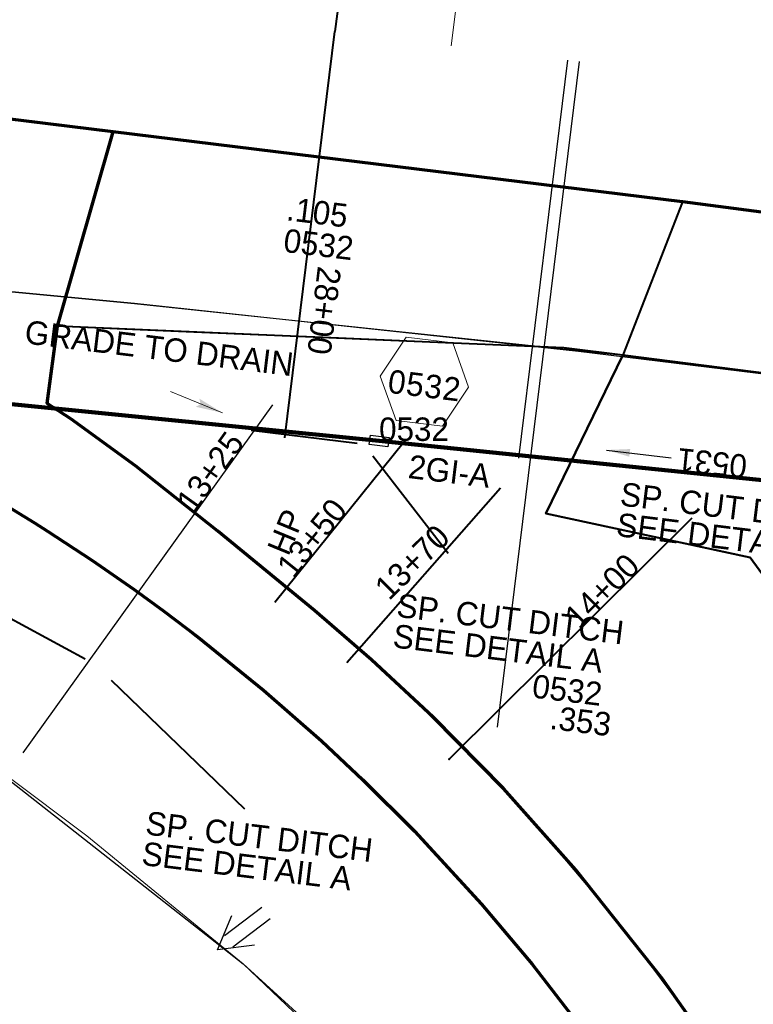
# Model space of a CAD drawing. Extents: x 1160061 to 2574774, y 200346 to 1150371.
# Tile 34 of 123: x 2483168 to 2483324, y 365699 to 365908. Entities that reach past the tile are written whole.
import ezdxf
from ezdxf.enums import TextEntityAlignment as Align

# ---------------------------------------------------------------- set-up
doc = ezdxf.new("R2010")
doc.units = 0
doc.header["$MEASUREMENT"] = 0
doc.linetypes.add('DGN Style 3', pattern=[41.014844, 29.296317, -11.718527])
for name, color, linetype, lineweight in [('Exist Drainage Structure Drop Inlet Grate 2 CELL', 1, 'DGN Style 3', 30), ('Exist Plan Preparation Drainage Arrows Symbol CELL', 5, 'Continuous', 30), ('Exist Plan Preparation Drainage Notes Label', 31, 'Continuous', 30), ('Exist Plan Preparation Watershed Blue', 5, 'Continuous', 30), ('Prop Plan Preparation Grade to Drain Arrows CELL', 7, 'Continuous', 13), ('Prop Plan Preparation Grade to Drain Arrows Label', 9, 'Continuous', 30), ('Prop Plan Preparation Watershed Pre Construction', 131, 'Continuous', 30)]:
    doc.layers.add(name, color=color, linetype=linetype, lineweight=lineweight)
for name, color, linetype, lineweight, plot in [('Scratch_Level_5', 6, 'Continuous', 0, False), ('Scratch_Level_6', 30, 'Continuous', 0, False), ('Scratch_Level_7', 9, 'Continuous', 0, False), ('Scratch_Level_8', 171, 'Continuous', 0, False), ('Scratch_Level_9', 9, 'Continuous', 0, False)]:
    doc.layers.add(name, color=color, linetype=linetype, lineweight=lineweight, plot=plot)
doc.styles.add('Style-font041', font='font041.shx')
doc.styles.add('Style-GEOMETRICFUTURA_211_M_L', font='GEOMETRICFUTURA_211_M_L.shx')
doc.dimstyles.new('erosion_control', dxfattribs={"dimtxt": 4.99999, "dimasz": 9.99998, "dimexe": 2.499995, "dimexo": 2.499995, "dimgap": 2.499995, "dimtad": 0, "dimtih": 1, "dimtoh": 1, "dimzin": 3, "dimdsep": 46, "dimtxsty": 'Style-GEOMETRICFUTURA_211_M_L', "dimcen": 0.09, "dimaunit": 1, "dimadec": 4, "dimazin": 3, "dimtfac": 1, "dimtofl": 0, "dimtmove": 0, "dimatfit": 1, "dimfxl": 1, "dimtzin": 3, "dimlwd": 106, "dimarcsym": 0})

# ---------------------------------------------------------------- blocks, each defined once
blk = doc.blocks.new('PROP TERMINATOR ARROW_136')
at = {"layer": 'Prop Plan Preparation Grade to Drain Arrows CELL', "extrusion": (0, 0, -1)}
blk.add_solid([(5.710468, 0.950265), (0, 0), (4.99999, 0), (5.710468, -0.950265)], dxfattribs=at)
blk = doc.blocks.new('PROP PLAN PREPARATION GRADE TO DRAIN ARROWS_2')
at = {"layer": 'Prop Plan Preparation Grade to Drain Arrows CELL'}
blk.add_line((-7.00001, 0), (4.99999, 0), dxfattribs=at)
blk.add_blockref('PROP TERMINATOR ARROW_136', (4.99999, 0), dxfattribs=at)
blk = doc.blocks.new('EXIST PLAN PREPARATION DRAINAGE ARROWS SYMBOL_41')
at = {"layer": 'Exist Plan Preparation Drainage Arrows Symbol CELL'}
for p, q in [((-3.867991, 1.499997), (6.131989, 1.499997)), ((-3.867991, -1.499997), (6.131989, -1.499997))]:
    blk.add_line(p, q, dxfattribs=at)
at = {"layer": 'Exist Plan Preparation Drainage Arrows Symbol CELL', "extrusion": (0, 0, -1), "flags": 128}
blk.add_lwpolyline([(0, 3.965233), (6.867985, 0), (0, -3.965233)], dxfattribs=at)
blk = doc.blocks.new('PROP DRAINAGE STRUCTURE BOX NUMBER SYMBOL_279')
at = {"layer": 'Scratch_Level_7', "flags": 128}
blk.add_lwpolyline([(-5.000009, 8.944294), (5.000009, 8.944294), (9.47214, 0), (5.000009, -8.944294), (-5.000009, -8.944294), (-9.47214, 0), (-5.000009, 8.944294)], dxfattribs=at)
at = {"layer": 'Scratch_Level_7', "insert": (0.170464, -0.827124), "char_height": 4.99999, "attachment_point": 5, "line_spacing_factor": 0.6, "style": 'Style-GEOMETRICFUTURA_211_M_L'}
blk.add_mtext('\\T1.051;0532', dxfattribs=at)
blk = doc.blocks.new('EXIST DRAINAGE STRUCTURE DROP INLET GRATE 2_2')
at = {"layer": 'Exist Drainage Structure Drop Inlet Grate 2 CELL', "color": 1, "flags": 128}
blk.add_lwpolyline([(-2.014999, 0.999998), (1.984893, 0.999998), (1.984893, -0.999998), (-2.014999, -0.999998), (-2.014999, 0.999998)], dxfattribs=at)

msp = doc.modelspace()

# ---------------------------------------------------------------- linework, layer by layer
at = {"layer": 'Exist Plan Preparation Watershed Blue'}
msp.add_line((2483287.18, 365899.53), (2483269.71, 365757.6), dxfattribs=at)
at = {"layer": 'Exist Plan Preparation Watershed Blue', "color": 5, "linetype": 'Continuous', "lineweight": 70, "flags": 128}
msp.add_lwpolyline([(2483439.35, 365907.02), (2483422.03, 365882.26), (2483429.83, 365853.82), (2483309.19, 365869.59), (2483187.8, 365884.55), (2483012.9, 365906.06), (2482871.97, 365923.41), (2482848.82, 365926.26), (2482726.79, 365941.27), (2482737, 365952.17), (2482740.17, 365977.85), (2482734.42, 365994.5), (2482854.48, 365979.97), (2483061.04, 365954.55), (2483283.7, 365927.16), (2483322.03, 365922.35), (2483368.5, 365916.45), (2483439.35, 365907.02)], close=True, dxfattribs=at)
for points in [[(2483316.41, 365687.64), (2483304.86, 365703.98), (2483286.46, 365727.19), (2483271.01, 365744.51), (2483256.03, 365759.73), (2483242.88, 365771.98), (2483230.72, 365782.49), (2483210.09, 365799.41), (2483192.54, 365813.33), (2483178.77, 365823.31), (2483173.72, 365826.61), (2483175.9, 365843.07), (2483187.8, 365884.55), (2483058.94, 365900.41)], [(2483162.16, 365806.59), (2483171.02, 365801.17), (2483173.8, 365799.4), (2483183.25, 365793.19), (2483192.27, 365786.93), (2483198.56, 365782.31), (2483205.9, 365776.78), (2483219.84, 365765.51), (2483232.21, 365754.67), (2483241.06, 365746.39), (2483252.04, 365735.43), (2483266.36, 365719.88), (2483277.15, 365707.08), (2483290.39, 365689.9)]]:
    msp.add_lwpolyline(points, dxfattribs=at)
at = {"layer": 'Exist Plan Preparation Watershed Blue', "lineweight": 40, "flags": 128}
for points in [[(2483187.8, 365884.55), (2483309.19, 365869.59), (2483296.51, 365836.9), (2483283.92, 365838.47), (2483255.3, 365839.68), (2483184.12, 365842.72), (2483175.9, 365843.07), (2483187.8, 365884.55)], [(2483402.45, 365819.09), (2483414.97, 365855.76), (2483309.19, 365869.59), (2483296.51, 365836.9), (2483368.92, 365827.65), (2483396.43, 365819.94), (2483402.45, 365819.09)], [(2483296.51, 365836.9), (2483280.05, 365803.14), (2483323.6, 365793.79), (2483350.57, 365756.92), (2483408.84, 365729.68), (2483402.97, 365777.31), (2483402.45, 365819.09), (2483396.43, 365819.94), (2483368.92, 365827.65), (2483296.51, 365836.9)]]:
    msp.add_lwpolyline(points, close=True, dxfattribs=at)
msp.add_lwpolyline([(2483350.57, 365756.92), (2483323.6, 365793.79), (2483280.05, 365803.14), (2483280.05, 365803.14), (2483296.51, 365836.9), (2483283.92, 365838.47), (2483255.3, 365839.68), (2483234.23, 365840.58), (2483234.23, 365840.58), (2483204.96, 365841.83), (2483188.64, 365842.53), (2483175.9, 365843.07), (2483173.72, 365826.61), (2483173.72, 365826.61), (2483178.3, 365823.63), (2483191.23, 365814.28), (2483201.59, 365806.15), (2483215.65, 365794.85), (2483229.85, 365783.2), (2483246.77, 365768.46), (2483265.58, 365750.2), (2483272.17, 365743.28), (2483280.71, 365733.64), (2483291.83, 365720.41), (2483301.48, 365708.24), (2483312.65, 365693.13)], dxfattribs=at)
at = {"layer": 'Prop Plan Preparation Watershed Pre Construction', "color": 200, "flags": 128}
msp.add_lwpolyline([(2482122.74, 366066.82), (2482118.36, 366011.95), (2482871.97, 365923.41), (2482842.89, 365880.62), (2483010.79, 365865.86), (2483048.19, 365861.65), (2483192.34, 365847.94), (2483296.51, 365836.9), (2483403.77, 365823.28), (2483605.26, 365797.14), (2483756.63, 365775.55), (2483838.82, 365763.53), (2483952.78, 365744.85), (2484040.14, 365724.59), (2484096.61, 365715.8), (2484109.76, 365800.29), (2483919.06, 365832.3), (2483715.34, 365866), (2483439.35, 365907.02), (2483368.5, 365916.45), (2482482.15, 366025.78), (2482293.49, 366048), (2482122.74, 366066.82)], close=True, dxfattribs=at)
for points in [[(2483605.26, 365797.14), (2483456.15, 365816.45), (2483352.65, 365829.69), (2483287.02, 365837.68), (2483192.34, 365847.94), (2483048.19, 365861.65)], [(2483135.2, 365770.18), (2483215.5, 365707.15), (2483266.39, 365658.59), (2483267.5, 365654.44), (2483274.9, 365643.29), (2483310.52, 365610.78), (2483309.96, 365607.91), (2483284.62, 365605.33), (2483238.58, 365587.96), (2483143.83, 365560.54)]]:
    msp.add_lwpolyline(points, dxfattribs=at)
at = {"layer": 'Scratch_Level_5'}
for p, q in [((2483278.98, 366057.89), (2483259.9, 365902.88)), ((2483276.74, 365814.68), (2483287.18, 365899.53))]:
    msp.add_line(p, q, dxfattribs=at)
at = {"layer": 'Scratch_Level_5', "lineweight": 40}
for p, q in [((2483248.04, 366011.22), (2483235.09, 365905.94)), ((2483224.43, 365819.26), (2483235.09, 365905.94)), ((2483284.72, 365899.83), (2483284.72, 365899.83)), ((2483249.86, 365818.43), (2483222.3, 365784.21)), ((2483270.39, 365808.53), (2483237.6, 365771.33)), ((2483311.22, 365802.17), (2483259.42, 365750.75))]:
    msp.add_line(p, q, dxfattribs=at)
at = {"layer": 'Scratch_Level_5', "lineweight": 30}
for p, q in [((2483274.27, 365814.97), (2483284.72, 365899.83)), ((2483221.76, 365826.31), (2483168.52, 365752.13))]:
    msp.add_line(p, q, dxfattribs=at)
at = {"layer": 'Scratch_Level_5', "color": 211, "lineweight": 40}
for p, q in [((2483217.21, 365820.91), (2483239.81, 365818.13)), ((2483259.22, 365794.61), (2483243.17, 365815.4)), ((2483215.86, 365740.12), (2483187.43, 365767.54))]:
    msp.add_line(p, q, dxfattribs=at)
at = {"layer": 'Scratch_Level_5', "color": 211, "lineweight": 40, "flags": 128}
msp.add_lwpolyline([(2483181.81, 365772.09), (2483148.23, 365790.31), (2483027.11, 365835.36)], dxfattribs=at)
at = {"layer": 'Scratch_Level_5', "flags": 128}
msp.add_lwpolyline([(2483165.03, 365747.26), (2483182.2, 365734.42), (2483215.5, 365707.15), (2483247.72, 365677.78), (2483266.39, 365658.59), (2483267.66, 365654.41), (2483290.97, 365670.15), (2483299.99, 365676.22), (2483296.21, 365681.75), (2483293.46, 365685.64), (2483288.87, 365691.97), (2483277.15, 365707.08), (2483267.33, 365718.77), (2483251.36, 365736.2), (2483238.05, 365749.21), (2483221.23, 365764.29), (2483197.78, 365782.93), (2483192.19, 365786.98), (2483183.59, 365792.98), (2483173.79, 365799.41), (2483170.44, 365801.54), (2483163.49, 365805.75)], dxfattribs=at)
at = {"layer": 'Scratch_Level_5', "lineweight": 40}
msp.add_point((2483259.42, 365750.75), dxfattribs=at)
at = {"layer": 'Scratch_Level_9', "lineweight": 120}
for p, q in [((2483244.5, 365818.63), (2482839.42, 365859.22)), ((2483244.5, 365818.63), (2482839.42, 365859.22)), ((2483400.83, 365802.67), (2483244.5, 365818.63)), ((2483400.83, 365802.67), (2483244.5, 365818.63))]:
    msp.add_line(p, q, dxfattribs=at)

# ---------------------------------------------------------------- block references
at = {"layer": 'Exist Drainage Structure Drop Inlet Grate 2 CELL', "lineweight": 140, "rotation": 173}
msp.add_blockref('EXIST DRAINAGE STRUCTURE DROP INLET GRATE 2_2', (2483244.5, 365818.63), dxfattribs=at)
at = {"layer": 'Exist Plan Preparation Drainage Arrows Symbol CELL', "extrusion": (0, 0, -1), "rotation": 142.731981}
msp.add_blockref('EXIST PLAN PREPARATION DRAINAGE ARROWS SYMBOL_41', (-2483215.5, 365714.3), dxfattribs=at)
at = {"layer": 'Prop Plan Preparation Grade to Drain Arrows CELL', "rotation": 337.701451}
msp.add_blockref('PROP PLAN PREPARATION GRADE TO DRAIN ARROWS_2', (2483206.46, 365826.51), dxfattribs=at)
at = {"layer": 'Scratch_Level_7', "rotation": 353.002296}
msp.add_blockref('PROP DRAINAGE STRUCTURE BOX NUMBER SYMBOL_279', (2483254.16, 365831.26), dxfattribs=at)

# ---------------------------------------------------------------- texts
at = {"layer": 'Prop Plan Preparation Grade to Drain Arrows Label', "style": 'Style-GEOMETRICFUTURA_211_M_L'}
msp.add_text('GRADE TO DRAIN', height=5, rotation=353.0023, dxfattribs=at).set_placement((2483197.6, 365838.42), align=Align.MIDDLE_CENTER)
at = {"layer": 'Scratch_Level_5', "lineweight": 40, "style": 'Style-GEOMETRICFUTURA_211_M_L'}
msp.add_text('28+00', height=5, rotation=262.9857, dxfattribs=at).set_placement((2483230.32, 365846.72), align=Align.CENTER)
at = {"layer": 'Scratch_Level_5', "lineweight": 30, "style": 'Style-GEOMETRICFUTURA_211_M_L'}
for s, rotation, p in [('13+25', 54.3378, (2483210.48, 365810.59)), ('13+50', 51.1547, (2483232.12, 365796.4)), ('13+70', 44.7885, (2483253.3, 365791.03)), ('14+00', 44.7885, (2483293.79, 365784.87))]:
    msp.add_text(s, height=5, rotation=rotation, dxfattribs=at).set_placement(p, align=Align.CENTER)
at = {"layer": 'Scratch_Level_5', "color": 211, "lineweight": 40, "char_height": 5, "attachment_point": 1, "rotation": 353.0023, "line_spacing_factor": 0.786545, "style": 'Style-GEOMETRICFUTURA_211_M_L'}
for insert in [(2483296.32, 365809.85), (2483248.65, 365786.11), (2483195.1, 365739.71)]:
    msp.add_mtext('SP. CUT DITCH\\PSEE DETAIL A', dxfattribs=dict(at, insert=insert))
at = {"layer": 'Scratch_Level_5', "lineweight": 30, "insert": (2483222.82, 365794.84), "char_height": 5, "attachment_point": 4, "rotation": 67.5631, "line_spacing_factor": 0.6, "style": 'Style-GEOMETRICFUTURA_211_M_L'}
msp.add_mtext('\\T1.041;HP', dxfattribs=at)
at = {"layer": 'Scratch_Level_6', "style": 'Style-GEOMETRICFUTURA_211_M_L'}
for p in [(2483224.52, 365863.93), (2483277.55, 365768.9)]:
    msp.add_text('0532', height=5, rotation=353.0023, dxfattribs=at).set_placement(p, align=Align.TOP_LEFT)
at = {"layer": 'Scratch_Level_6', "char_height": 5, "attachment_point": 1, "rotation": 353.0023, "line_spacing_factor": 0.9, "style": 'Style-GEOMETRICFUTURA_211_M_L'}
for s, insert in [('.105', (2483225.17, 365870.67)), ('.353', (2483281.33, 365762.2))]:
    msp.add_mtext(s, dxfattribs=dict(at, insert=insert))
at = {"layer": 'Scratch_Level_7', "style": 'Style-GEOMETRICFUTURA_211_M_L'}
msp.add_text('2GI-A', height=5, rotation=353.0023, dxfattribs=at).set_placement((2483259.48, 365812.16), align=Align.MIDDLE_CENTER)
at = {"layer": 'Scratch_Level_8', "linetype": 'Continuous', "style": 'Style-font041'}
msp.add_text('0532', height=5, dxfattribs=at).set_placement((2483244.5, 365823.63), align=Align.TOP_LEFT)
at = {"layer": 'Scratch_Level_8', "linetype": 'Continuous', "lineweight": 30, "style": 'Style-font041'}
msp.add_text('0531', height=5, rotation=174.1707, dxfattribs=at).set_placement((2483322.66, 365810.65), align=Align.TOP_LEFT)

# ---------------------------------------------------------------- leaders
at = {"layer": 'Exist Plan Preparation Drainage Notes Label'}
msp.add_leader([(2483292.99, 365816.69), (2483306.81, 365815)], dimstyle='erosion_control', override={"dimtxt": 5, "dimasz": 5, "dimgap": 0, "dimlwd": -2}, dxfattribs=at)

doc.saveas('drawing.dxf')
